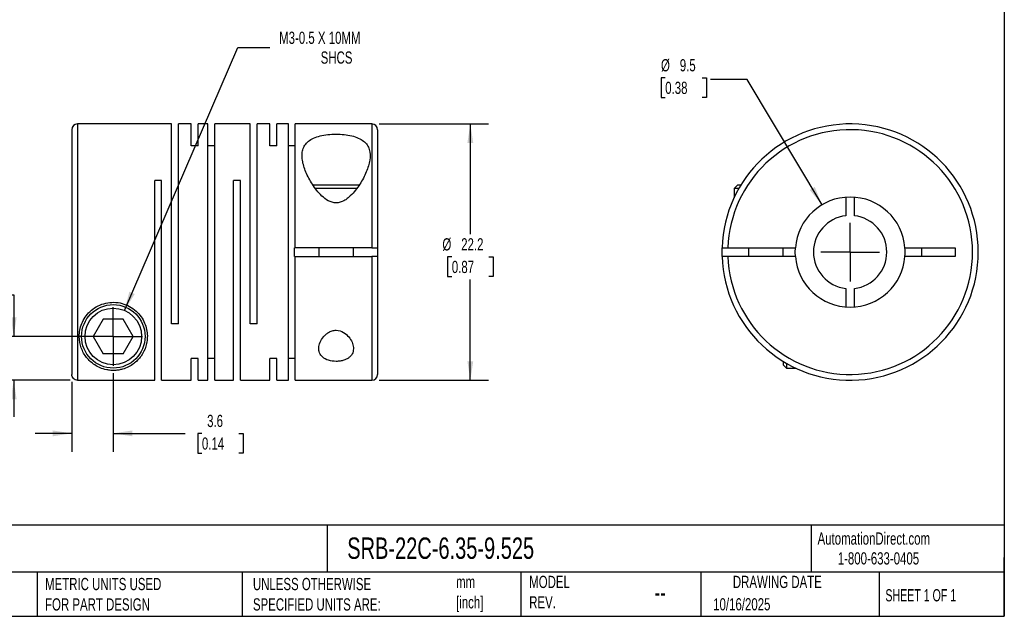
# Model space of a CAD drawing. Header units: millimetres. Extents: x 3 to 137, y 3 to 105.
# Tile 2 of 3: x 51 to 137, y 3 to 55. Entities that reach past the tile are written whole.
import ezdxf

# ---------------------------------------------------------------- set-up
doc = ezdxf.new("R2010")
doc.units = ezdxf.units.MM
doc.header["$LTSCALE"] = 0.5
doc.linetypes.add('SLD-Center', pattern=[19.05, 15.24, -1.27, 1.27, -1.27])
doc.linetypes.add('SLD-Solid', pattern=[0])
doc.layers.add('CENTER', color=40, linetype='SLD-Center')
doc.layers.add('DIMENSIONS', color=140, linetype='SLD-Solid', lineweight=25)
doc.layers.add('TEXT', color=140, linetype='SLD-Solid', lineweight=25)
doc.styles.add('SLDTEXTSTYLE0', font='TXT', dxfattribs={"width": 0.7})
doc.styles.add('SLDTEXTSTYLE1', font='TXT', dxfattribs={"width": 0.65})
doc.dimstyles.new('SLDDIMSTYLE0', dxfattribs={"dimtxt": 1.079004, "dimasz": 1.651, "dimexe": 0, "dimexo": 0.0625, "dimgap": 0.269751, "dimtad": 0, "dimtih": 1, "dimtoh": 1, "dimdec": 1, "dimrnd": 1e-09, "dimzin": 12, "dimdsep": 46, "dimtxsty": 'SLDTEXTSTYLE0', "dimsah": 1, "dimcen": 0, "dimadec": 0, "dimazin": 3, "dimtfac": 1, "dimtdec": 1, "dimtofl": 0, "dimtmove": 0, "dimatfit": 3, "dimfxl": 0, "dimfrac": 2, "dimtolj": 1, "dimtzin": 12, "dimarcsym": 0})
doc.dimstyles.new('SLDDIMSTYLE1', dxfattribs={"dimtxt": 1.079004, "dimasz": 1.651, "dimexe": 0, "dimexo": 0.0625, "dimgap": 0.269751, "dimtad": 0, "dimtih": 1, "dimtoh": 1, "dimdec": 1, "dimrnd": 1e-09, "dimzin": 12, "dimdsep": 46, "dimtxsty": 'SLDTEXTSTYLE0', "dimsah": 1, "dimcen": 0.09, "dimadec": 0, "dimazin": 3, "dimtfac": 1, "dimtdec": 1, "dimtmove": 0, "dimatfit": 0, "dimfxl": 0, "dimfrac": 2, "dimtolj": 1, "dimtzin": 12, "dimarcsym": 0})
doc.dimstyles.new('SLDDIMSTYLE2', dxfattribs={"dimtxt": 1.079004, "dimasz": 1.651, "dimexe": 0, "dimexo": 0.0625, "dimgap": 0.269751, "dimtad": 0, "dimtih": 1, "dimtoh": 1, "dimdec": 1, "dimrnd": 1e-09, "dimzin": 12, "dimdsep": 46, "dimtxsty": 'SLDTEXTSTYLE0', "dimsah": 1, "dimcen": 0.09, "dimadec": 0, "dimazin": 3, "dimtfac": 1, "dimtdec": 1, "dimtofl": 0, "dimtmove": 0, "dimatfit": 3, "dimfxl": 0, "dimfrac": 2, "dimtolj": 1, "dimtzin": 12, "dimarcsym": 0})
doc.dimstyles.new('SLDDIMSTYLE3', dxfattribs={"dimtxt": 1.079004, "dimasz": 1.651, "dimexe": 0, "dimexo": 0.0625, "dimgap": 0.269751, "dimtad": 0, "dimtih": 1, "dimtoh": 1, "dimdec": 1, "dimrnd": 1e-09, "dimzin": 12, "dimdsep": 46, "dimtxsty": 'SLDTEXTSTYLE0', "dimsah": 1, "dimcen": 0, "dimadec": 0, "dimazin": 3, "dimtfac": 1, "dimtdec": 1, "dimtofl": 0, "dimtmove": 0, "dimatfit": 3, "dimfxl": 0, "dimfrac": 2, "dimtolj": 1, "dimtzin": 12, "dimarcsym": 0})

# ---------------------------------------------------------------- blocks, each defined once
blk = doc.blocks.new('_D')
at = {"layer": 'DIMENSIONS'}
for p, q in [((60.308, 29.664), (70.133, 52.44)), ((70.133, 52.44), (72.911, 52.44))]:
    blk.add_line(p, q, dxfattribs=at)
blk.add_solid([(60.308, 29.664), (61.195, 31.08), (60.729, 31.281)], dxfattribs=at)
at = {"layer": 'DIMENSIONS', "attachment_point": 1, "style": 'SLDTEXTSTYLE0'}
for s, insert, char_height in [('M3-0.5 X 10MM', (73.704, 53.804), 1.05833), ('SHCS', (77.302, 52.089), 1.0583)]:
    blk.add_mtext(s, dxfattribs=dict(at, insert=insert, char_height=char_height))
blk = doc.blocks.new('_D_1')
at = {"layer": 'DIMENSIONS'}
for p, q in [((59.338, 24.24), (59.338, 17.43)), ((55.738, 23.486), (55.738, 17.43)), ((55.738, 19.017), (52.563, 19.017)), ((59.338, 19.017), (65.555, 19.017)), ((67.017, 19.017), (66.655, 19.017)), ((66.655, 19.017), (66.655, 17.302)), ((70.223, 19.017), (70.586, 19.017)), ((70.586, 19.017), (70.586, 17.302)), ((66.655, 17.302), (67.017, 17.302)), ((70.586, 17.302), (70.223, 17.302))]:
    blk.add_line(p, q, dxfattribs=at)
for points in [[(55.738, 19.017), (54.087, 19.271), (54.087, 18.763)], [(59.338, 19.017), (60.989, 18.763), (60.989, 19.271)]]:
    blk.add_solid(points, dxfattribs=at)
at = {"layer": 'DIMENSIONS', "char_height": 1.0583, "attachment_point": 1, "style": 'SLDTEXTSTYLE0'}
for s, insert in [('3.6', (67.466, 20.623)), ('0.14', (67.017, 18.666))]:
    blk.add_mtext(s, dxfattribs=dict(at, insert=insert))
blk = doc.blocks.new('_D_2')
at = {"layer": 'DIMENSIONS'}
for p, q in [((42.382, 31.015), (42.02, 31.015)), ((42.02, 31.015), (42.02, 29.301)), ((45.589, 31.015), (45.951, 31.015)), ((45.951, 31.015), (45.951, 29.301)), ((47.535, 31.015), (50.71, 31.015)), ((50.71, 31.015), (50.71, 27.415)), ((42.02, 29.301), (42.382, 29.301)), ((45.951, 29.301), (45.589, 29.301)), ((58.703, 27.415), (49.122, 27.415)), ((55.603, 23.621), (49.122, 23.621)), ((50.71, 23.621), (50.71, 20.446))]:
    blk.add_line(p, q, dxfattribs=at)
for points in [[(50.71, 27.415), (50.964, 29.066), (50.456, 29.066)], [(50.71, 23.621), (50.456, 21.97), (50.964, 21.97)]]:
    blk.add_solid(points, dxfattribs=at)
at = {"layer": 'DIMENSIONS', "char_height": 1.0583, "attachment_point": 1, "style": 'SLDTEXTSTYLE0'}
for s, insert in [('3.8', (42.831, 32.621)), ('0.15', (42.382, 30.665))]:
    blk.add_mtext(s, dxfattribs=dict(at, insert=insert))
blk = doc.blocks.new('_D_3')
at = {"layer": 'DIMENSIONS'}
for p, q in [((82.373, 45.815), (91.854, 45.815)), ((90.266, 45.815), (90.266, 36.265)), ((88.663, 34.309), (88.301, 34.309)), ((88.301, 34.309), (88.301, 32.594)), ((91.869, 34.309), (92.232, 34.309)), ((92.232, 34.309), (92.232, 32.594)), ((88.301, 32.594), (88.663, 32.594)), ((92.232, 32.594), (91.869, 32.594)), ((90.266, 23.615), (90.266, 32.352)), ((82.373, 23.615), (91.854, 23.615))]:
    blk.add_line(p, q, dxfattribs=at)
for points in [[(90.266, 45.815), (90.012, 44.164), (90.52, 44.164)], [(90.266, 23.615), (90.52, 25.266), (90.012, 25.266)]]:
    blk.add_solid(points, dxfattribs=at)
at = {"layer": 'DIMENSIONS', "char_height": 1.0583, "attachment_point": 1, "style": 'SLDTEXTSTYLE0'}
for s, insert in [('%%c', (87.848, 35.914)), ('22.2', (89.477, 35.914)), ('0.87', (88.663, 33.958))]:
    blk.add_mtext(s, dxfattribs=dict(at, insert=insert))
blk = doc.blocks.new('SW_CENTERMARKSYMBOL_0')
at = {"layer": 'CENTER', "color": 0}
for q in [(0, 2.54), (-2.54, 0), (0, -2.54), (2.54, 0)]:
    blk.add_line((0, 0), q, dxfattribs=at)
blk = doc.blocks.new('_D_4')
at = {"layer": 'DIMENSIONS'}
for p, q in [((107.15, 49.818), (106.788, 49.818)), ((106.788, 49.818), (106.788, 48.103)), ((110.356, 49.818), (110.719, 49.818)), ((110.719, 49.818), (110.719, 48.103)), ((114.256, 49.666), (111.081, 49.666)), ((120.732, 38.805), (114.256, 49.666)), ((106.788, 48.103), (107.15, 48.103)), ((110.719, 48.103), (110.356, 48.103))]:
    blk.add_line(p, q, dxfattribs=at)
blk.add_solid([(120.732, 38.805), (120.105, 40.353), (119.668, 40.093)], dxfattribs=at)
at = {"layer": 'DIMENSIONS', "char_height": 1.0583, "attachment_point": 1, "style": 'SLDTEXTSTYLE0'}
for s, insert in [('%%c', (106.784, 51.424)), ('9.5', (108.413, 51.424)), ('0.38', (107.15, 49.468))]:
    blk.add_mtext(s, dxfattribs=dict(at, insert=insert))
blk = doc.blocks.new('SW_CENTERMARKSYMBOL_1')
at = {"layer": 'CENTER', "color": 0}
for q in [(0, 2.54), (-2.54, 0), (0, -2.54), (2.54, 0)]:
    blk.add_line((0, 0), q, dxfattribs=at)

msp = doc.modelspace()

# ---------------------------------------------------------------- linework, layer by layer
for p, q in [((55.738, 45.315), (55.738, 24.121)), ((64.388, 45.815), (56.238, 45.815)), ((56.238, 45.815), (56.238, 23.621)), ((64.388, 28.515), (64.388, 45.815)), ((66.088, 45.815), (64.978, 45.815)), ((64.978, 28.515), (64.978, 45.815)), ((66.088, 43.922), (66.088, 45.815)), ((67.538, 45.815), (66.678, 45.815)), ((66.678, 43.922), (66.678, 45.815)), ((67.538, 23.615), (67.538, 45.815)), ((71.208, 45.815), (68.128, 45.815)), ((68.128, 23.615), (68.128, 45.815)), ((71.208, 28.515), (71.208, 45.815)), ((72.908, 45.815), (71.798, 45.815)), ((71.798, 28.515), (71.798, 45.815)), ((72.908, 43.922), (72.908, 45.815)), ((74.508, 45.815), (73.498, 45.815)), ((73.498, 43.922), (73.498, 45.815)), ((74.508, 23.615), (74.508, 45.815)), ((81.738, 45.815), (75.098, 45.815)), ((75.098, 35.09), (75.098, 45.815)), ((81.738, 45.815), (81.738, 35.09)), ((82.238, 45.315), (82.238, 35.09)), ((66.678, 43.922), (66.088, 43.922)), ((68.128, 43.922), (67.538, 43.922)), ((73.498, 43.922), (72.908, 43.922)), ((75.098, 43.922), (74.508, 43.922)), ((63.528, 40.915), (62.938, 40.915)), ((62.938, 23.621), (62.938, 40.915)), ((63.528, 23.615), (63.528, 40.915)), ((70.348, 40.915), (69.758, 40.915)), ((69.758, 23.615), (69.758, 40.915)), ((70.348, 23.615), (70.348, 40.915)), ((78.638, 40.515), (76.624, 40.515)), ((78.638, 40.215), (76.842, 40.215)), ((80.645, 40.515), (78.638, 40.515)), ((80.439, 40.215), (78.638, 40.215)), ((113.421, 40.515), (113.121, 40.215)), ((113.121, 40.215), (113.121, 39.427)), ((113.53, 40.215), (113.121, 40.215)), ((113.707, 40.515), (113.421, 40.515)), ((122.796, 39.462), (122.796, 37.868)), ((123.546, 37.868), (123.546, 39.462)), ((75.038, 34.34), (75.038, 35.09)), ((75.098, 35.09), (75.038, 35.09)), ((81.738, 35.09), (75.098, 35.09)), ((77.138, 35.09), (77.138, 34.34)), ((80.138, 34.34), (80.138, 35.09)), ((82.238, 35.09), (82.238, 34.34)), ((112.578, 35.09), (118.423, 35.09)), ((114.371, 35.09), (114.371, 34.34)), ((117.371, 34.34), (117.371, 35.09)), ((127.919, 35.09), (132.271, 35.09)), ((129.371, 34.34), (129.371, 35.09)), ((132.271, 35.09), (132.271, 34.34)), ((75.038, 34.34), (75.098, 34.34)), ((75.098, 23.615), (75.098, 34.34)), ((75.098, 34.34), (81.738, 34.34)), ((81.738, 34.34), (81.738, 23.615)), ((82.238, 34.34), (82.238, 24.115)), ((118.423, 34.34), (112.578, 34.34)), ((132.271, 34.34), (127.919, 34.34)), ((122.796, 31.562), (122.796, 29.967)), ((123.546, 29.967), (123.546, 31.562)), ((58.472, 28.915), (57.606, 27.415)), ((60.204, 28.915), (58.472, 28.915)), ((61.07, 27.415), (60.204, 28.915)), ((64.978, 28.515), (64.388, 28.515)), ((71.798, 28.515), (71.208, 28.515)), ((57.606, 27.415), (58.472, 25.915)), ((60.204, 25.915), (61.07, 27.415)), ((60.204, 25.915), (58.472, 25.915)), ((66.678, 25.508), (66.088, 25.508)), ((66.088, 23.615), (66.088, 25.508)), ((66.678, 23.615), (66.678, 25.508)), ((68.128, 25.508), (67.538, 25.508)), ((73.498, 25.508), (72.908, 25.508)), ((72.908, 23.615), (72.908, 25.508)), ((73.498, 23.615), (73.498, 25.508)), ((75.098, 25.508), (74.508, 25.508)), ((117.371, 25.251), (117.371, 24.965)), ((117.371, 24.965), (117.671, 24.665)), ((117.671, 25.073), (117.671, 24.665)), ((117.671, 24.665), (118.459, 24.665)), ((56.238, 23.621), (62.938, 23.621)), ((63.528, 23.615), (66.088, 23.615)), ((66.678, 23.615), (67.538, 23.615)), ((68.128, 23.615), (69.758, 23.615)), ((70.348, 23.615), (72.908, 23.615)), ((73.498, 23.615), (74.508, 23.615)), ((75.098, 23.615), (81.738, 23.615))]:
    msp.add_line(p, q)
at = {"flags": 128}
for points in [[(112.078, 34.34), (112.071, 34.715), (112.078, 35.09)], [(118.409, 34.715), (118.423, 35.084), (118.423, 35.09)], [(118.423, 34.34), (118.423, 34.346), (118.409, 34.715)]]:
    msp.add_lwpolyline(points, dxfattribs=at)
for radius in [2.75, 2.45]:
    msp.add_circle((59.338, 27.415), radius)
for centre, radius, start, end in [((56.238, 45.315), 0.5, 90, 180), ((81.738, 45.315), 0.5, 0, 90), ((123.171, 34.715), 11.1, 181.93604, 178.06396), ((123.171, 34.715), 10.6, 182.0274, 177.9726), ((123.171, 34.715), 4.763, 4.51615, 175.48385), ((123.171, 34.715), 3.175, 96.78305, 263.21695), ((123.171, 34.715), 3.175, 276.78305, 83.21695), ((123.171, 34.715), 4.762, 355.48385, 4.51615), ((123.171, 34.715), 4.763, 184.51615, 355.48385), ((81.738, 24.115), 0.5, 270, 0)]:
    msp.add_arc(centre, radius, start, end)
for points, knots in [([(78.638, 38.975), (78.88, 38.975), (79.113, 39.05), (79.421, 39.217), (79.518, 39.282), (79.702, 39.421), (79.788, 39.496), (80.036, 39.73), (80.184, 39.897), (80.454, 40.237), (80.576, 40.411), (80.916, 40.938), (81.106, 41.3), (81.399, 42.002), (81.505, 42.345), (81.606, 43.007), (81.601, 43.314), (81.475, 43.739), (81.413, 43.871), (81.246, 44.115), (81.139, 44.229), (80.883, 44.429), (80.732, 44.518), (80.388, 44.669), (80.198, 44.731), (79.782, 44.831), (79.56, 44.867), (79.1, 44.916), (78.859, 44.927), (78.385, 44.926), (78.144, 44.913), (77.686, 44.863), (77.467, 44.826), (77.053, 44.723), (76.864, 44.66), (76.527, 44.508), (76.376, 44.418), (76.124, 44.216), (76.02, 44.104), (75.855, 43.857), (75.795, 43.724), (75.715, 43.444), (75.693, 43.295), (75.684, 42.984), (75.697, 42.825), (75.774, 42.336), (75.878, 41.996), (76.175, 41.289), (76.362, 40.934), (76.702, 40.408), (76.825, 40.233), (77.098, 39.89), (77.245, 39.724), (77.572, 39.416), (77.755, 39.271), (78.062, 39.105), (78.171, 39.058), (78.4, 38.993), (78.517, 38.975), (78.638, 38.975)], [0, 0, 0, 0, 0.03125, 0.03125, 0.046875, 0.046875, 0.0625, 0.0625, 0.09375, 0.09375, 0.125, 0.125, 0.1875, 0.1875, 0.25, 0.25, 0.3125, 0.3125, 0.34375, 0.34375, 0.375, 0.375, 0.40625, 0.40625, 0.4375, 0.4375, 0.46875, 0.46875, 0.5, 0.5, 0.53125, 0.53125, 0.5625, 0.5625, 0.59375, 0.59375, 0.625, 0.625, 0.65625, 0.65625, 0.6875, 0.6875, 0.71875, 0.71875, 0.75, 0.75, 0.8125, 0.8125, 0.875, 0.875, 0.90625, 0.90625, 0.9375, 0.9375, 0.96875, 0.96875, 0.984375, 0.984375, 1, 1, 1, 1]), ([(81.738, 35.09), (81.87, 35.09), (81.999, 35.09), (82.184, 35.09), (82.238, 35.09), (82.238, 35.09)], [0, 0, 0, 0, 0.5, 0.5, 1, 1, 1, 1]), ([(112.078, 35.09), (112.078, 35.09), (112.132, 35.09), (112.316, 35.09), (112.446, 35.09), (112.578, 35.09)], [0, 0, 0, 0, 0.5, 0.5, 1, 1, 1, 1]), ([(82.238, 34.34), (82.238, 34.34), (82.184, 34.34), (81.999, 34.34), (81.87, 34.34), (81.738, 34.34)], [0, 0, 0, 0, 0.5, 0.5, 1, 1, 1, 1]), ([(112.578, 34.34), (112.446, 34.34), (112.317, 34.34), (112.132, 34.34), (112.078, 34.34), (112.078, 34.34)], [0, 0, 0, 0, 0.5, 0.5, 1, 1, 1, 1]), ([(56.388, 27.415), (56.388, 27.055), (56.452, 26.72), (56.676, 26.102), (56.831, 25.829), (57.219, 25.339), (57.453, 25.121), (57.873, 24.849), (58.024, 24.767), (58.368, 24.623), (58.555, 24.562), (58.88, 24.498), (58.992, 24.483), (59.229, 24.464), (59.349, 24.462), (59.586, 24.473), (59.704, 24.485), (59.925, 24.522), (60.03, 24.545), (60.326, 24.628), (60.5, 24.697), (60.817, 24.856), (60.958, 24.944), (61.219, 25.137), (61.338, 25.241), (61.557, 25.465), (61.658, 25.586), (61.93, 25.972), (62.07, 26.256), (62.211, 26.728), (62.247, 26.894), (62.288, 27.237), (62.293, 27.413), (62.271, 27.775), (62.243, 27.962), (62.146, 28.339), (62.078, 28.527), (61.897, 28.897), (61.783, 29.079), (61.513, 29.419), (61.354, 29.58), (61, 29.863), (60.803, 29.986), (60.378, 30.185), (60.155, 30.259), (59.689, 30.353), (59.449, 30.372), (58.976, 30.352), (58.737, 30.312), (58.286, 30.181), (58.069, 30.088), (57.666, 29.856), (57.484, 29.721), (57.159, 29.416), (57.015, 29.245), (56.776, 28.893), (56.679, 28.708), (56.451, 28.145), (56.388, 27.775), (56.388, 27.415)], [0, 0, 0, 0, 0.0625, 0.0625, 0.125, 0.125, 0.1875, 0.1875, 0.21875, 0.21875, 0.25, 0.25, 0.265625, 0.265625, 0.28125, 0.28125, 0.296875, 0.296875, 0.3125, 0.3125, 0.34375, 0.34375, 0.375, 0.375, 0.40625, 0.40625, 0.4375, 0.4375, 0.5, 0.5, 0.53125, 0.53125, 0.5625, 0.5625, 0.59375, 0.59375, 0.625, 0.625, 0.65625, 0.65625, 0.6875, 0.6875, 0.71875, 0.71875, 0.75, 0.75, 0.78125, 0.78125, 0.8125, 0.8125, 0.84375, 0.84375, 0.875, 0.875, 0.90625, 0.90625, 0.9375, 0.9375, 1, 1, 1, 1]), ([(78.638, 27.949), (78.52, 27.949), (78.403, 27.931), (78.187, 27.865), (78.084, 27.818), (77.9, 27.708), (77.815, 27.645), (77.664, 27.51), (77.596, 27.439), (77.415, 27.216), (77.322, 27.058), (77.19, 26.744), (77.151, 26.584), (77.13, 26.277), (77.15, 26.126), (77.259, 25.848), (77.35, 25.718), (77.61, 25.498), (77.782, 25.407), (78.185, 25.282), (78.416, 25.25), (78.765, 25.251), (78.881, 25.26), (79.103, 25.293), (79.212, 25.318), (79.41, 25.382), (79.501, 25.42), (79.667, 25.509), (79.741, 25.561), (79.932, 25.726), (80.022, 25.856), (80.127, 26.134), (80.146, 26.285), (80.124, 26.591), (80.084, 26.749), (79.95, 27.064), (79.859, 27.219), (79.616, 27.516), (79.467, 27.655), (79.095, 27.875), (78.873, 27.949), (78.638, 27.949)], [0, 0, 0, 0, 0.03125, 0.03125, 0.0625, 0.0625, 0.09375, 0.09375, 0.125, 0.125, 0.1875, 0.1875, 0.25, 0.25, 0.3125, 0.3125, 0.375, 0.375, 0.4375, 0.4375, 0.5, 0.5, 0.53125, 0.53125, 0.5625, 0.5625, 0.59375, 0.59375, 0.625, 0.625, 0.6875, 0.6875, 0.75, 0.75, 0.8125, 0.8125, 0.875, 0.875, 0.9375, 0.9375, 1, 1, 1, 1]), ([(56.238, 23.621), (56.106, 23.621), (55.977, 23.675), (55.792, 23.86), (55.738, 23.989), (55.738, 24.121)], [0, 0, 0, 0, 0.5, 0.5, 1, 1, 1, 1])]:
    msp.add_open_spline(points, degree=3, knots=knots)
at = {"layer": 'TEXT'}
for p, q in [((136.525, 104.775), (136.525, 3.175)), ((136.525, 11.063), (3.175, 11.063)), ((77.879, 11.063), (77.879, 6.985)), ((119.788, 11.063), (119.788, 6.985)), ((136.525, 3.175), (136.525, 8.255)), ((136.525, 6.985), (3.175, 6.985)), ((52.742, 6.985), (52.742, 3.175)), ((70.499, 6.985), (70.499, 3.175)), ((94.65, 6.985), (94.65, 3.175)), ((110.233, 6.985), (110.233, 3.175)), ((125.674, 6.985), (125.674, 3.175)), ((3.175, 3.175), (136.525, 3.175))]:
    msp.add_line(p, q, dxfattribs=at)

# ---------------------------------------------------------------- block references
at = {"layer": 'CENTER'}
for name, p in [('SW_CENTERMARKSYMBOL_1', (123.171, 34.715)), ('SW_CENTERMARKSYMBOL_0', (59.338, 27.415))]:
    msp.add_blockref(name, p, dxfattribs=at)

# ---------------------------------------------------------------- texts
at = {"layer": 'TEXT'}
for s, insert, char_height, attachment_point, style in [('AutomationDirect.com', (120.347, 10.438), 1.05833, 1, 'SLDTEXTSTYLE0'), ('SRB-22C-6.35-9.525', (79.604, 10.001), 1.85208, 1, 'SLDTEXTSTYLE0'), ('1-800-633-0405', (122.096, 8.719), 1.05833, 1, 'SLDTEXTSTYLE0'), ('METRIC UNITS USED ^JFOR PART DESIGN', (53.427, 6.498), 1.05833, 1, 'SLDTEXTSTYLE0'), ('UNLESS OTHERWISE ^JSPECIFIED UNITS ARE:', (71.435, 6.498), 1.05833, 1, 'SLDTEXTSTYLE0'), ('mm^J[inch]', (89.032, 6.681), 1.0583, 1, 'SLDTEXTSTYLE0'), ('MODEL ^JREV.', (95.367, 6.682), 1.05833, 1, 'SLDTEXTSTYLE0'), ('DRAWING DATE', (116.863, 6.682), 1.05833, 2, 'SLDTEXTSTYLE0'), ('--', (106.214, 6.038), 1.5875, 1, 'SLDTEXTSTYLE0'), ('SHEET 1 OF 1', (126.221, 5.526), 1.05833, 1, 'SLDTEXTSTYLE1'), ('10/16/2025', (111.306, 4.745), 1.0583, 1, 'SLDTEXTSTYLE0')]:
    msp.add_mtext(s, dxfattribs=dict(at, insert=insert, char_height=char_height, attachment_point=attachment_point, style=style))

# ---------------------------------------------------------------- dimensions: what is measured, and where the dimension line sits
at = {"layer": 'DIMENSIONS'}
dim = msp.add_diameter_dim_2p(p1=(58.367, 25.165), p2=(60.308, 29.664), text='M3-0.5 X 10MM\\PSHCS', dimstyle='SLDDIMSTYLE0', override={"dimpost": '<>'}, dxfattribs=at)
dim.commit()
dim.dimension.update_dxf_attribs({"geometry": '_D', "text_midpoint": (79.289, 52.44), "dimtype": 163})
dim = msp.add_diameter_dim_2p(p1=(125.61, 30.624), p2=(120.732, 38.805), dimstyle='SLDDIMSTYLE3', dxfattribs=at)
dim.commit()
dim.dimension.update_dxf_attribs({"geometry": '_D_4', "text_midpoint": (108.753, 49.666), "dimtype": 163})
dim = msp.add_linear_dim(base=(90.266, 45.815), p1=(81.738, 23.615), p2=(81.738, 45.815), angle=90, text='%%c<>', dimstyle='SLDDIMSTYLE2', dxfattribs=at)
dim.commit()
dim.dimension.update_dxf_attribs({"geometry": '_D_3', "text_midpoint": (90.266, 34.309), "dimtype": 160})
dim = msp.add_linear_dim(base=(50.71, 27.415), p1=(56.238, 23.621), p2=(59.338, 27.415), angle=90, dimstyle='SLDDIMSTYLE1', dxfattribs=at)
dim.commit()
dim.dimension.update_dxf_attribs({"geometry": '_D_2', "text_midpoint": (50.71, 31.015), "dimtype": 160})
dim = msp.add_linear_dim(base=(59.338, 19.017), p1=(55.738, 24.121), p2=(59.338, 24.875), dimstyle='SLDDIMSTYLE1', dxfattribs=at)
dim.commit()
dim.dimension.update_dxf_attribs({"geometry": '_D_1', "text_midpoint": (68.62, 19.017), "dimtype": 160})

doc.saveas('drawing.dxf')
